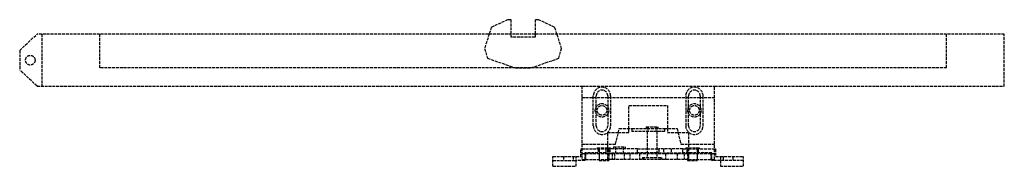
# Model space of a CAD drawing. Header units: millimetres. Extents: x -285 to 226, y -3 to 73.
import ezdxf

# ---------------------------------------------------------------- set-up
doc = ezdxf.new("R2010")
doc.units = ezdxf.units.MM
doc.header["$LTSCALE"] = 10
doc.linetypes.add('ALLCAD_Strich', pattern=[0.2, 0.15, -0.05])
doc.layers.add('BESCH_KONT_sich_schn_grun_2d', color=10, linetype='Continuous')

msp = doc.modelspace()

# ---------------------------------------------------------------- linework, layer by layer
at = {"layer": 'BESCH_KONT_sich_schn_grun_2d', "linetype": 'ALLCAD_Strich'}
for p, q in [((-31.5, 72.99, -13), (-40, 68.99, -13)), ((-29.75, 72.99, -13), (-31.5, 72.99, -13)), ((-29.75, 65.49, -13), (-29.75, 72.99, -13)), ((-17.25, 72.99, -13), (-17.25, 65.49, -13)), ((-15.5, 72.99, -13), (-17.25, 72.99, -13)), ((-7, 68.99, -13), (-15.5, 72.99, -13)), ((-40, 68.99, -13), (-41.11, 65.49, -13)), ((-5.89, 65.49, -13), (-7, 68.99, -13)), ((-285, 56.99, -13), (-276, 65.49, -13)), ((226.5, 65.49, -13), (-276, 65.49, -13)), ((-273.5, 65.49, -13), (-273.5, 38.49, -13)), ((-243.5, 65.49, -13), (-243.5, 47.99, -13)), ((-41.11, 65.49, -13), (-43.5, 57.99, -13)), ((-29.75, 63.99, -13), (-29.75, 65.49, -13)), ((-17.25, 63.99, -13), (-29.75, 63.99, -13)), ((-17.25, 65.49, -13), (-17.25, 63.99, -13)), ((-3.5, 57.99, -13), (-5.89, 65.49, -13)), ((196.5, 47.99, -13), (196.5, 65.49, -13)), ((226.5, 38.49, -13), (226.5, 65.49, -13)), ((-285, 56.99, -13), (-285, 46.99, -13)), ((-43.5, 57.99, -13), (-42, 52.99, -13)), ((-5, 52.99, -13), (-3.5, 57.99, -13)), ((-42, 52.99, -13), (-27.5, 47.99, -13)), ((-19.5, 47.99, -13), (-5, 52.99, -13)), ((-276, 38.49, -13), (-285, 46.99, -13)), ((196.5, 47.99, -13), (-243.5, 47.99, -13)), ((-27.5, 47.99, -13), (-19.5, 47.99, -13)), ((-276, 38.49, -13), (7, 38.49, -13)), ((7, 38.49, -13), (7, 8.49, -13)), ((7, 38.49, -13), (76, 38.49, -13)), ((76, 38.49, -13), (226.5, 38.49, -13)), ((76, 8.49, -13), (76, 38.49, -13)), ((14.5, 32.49, -13), (7, 32.49, -13)), ((13, 17.99, -13), (13, 33.49, -13)), ((14.5, 27.79, -13), (14.5, 33.49, -13)), ((20.5, 32.49, -13), (14.5, 32.49, -13)), ((20.5, 33.49, -13), (20.5, 27.79, -13)), ((62.5, 32.49, -13), (20.5, 32.49, -13)), ((22, 33.49, -13), (22, 17.99, -13)), ((61, 33.49, -13), (61, 17.99, -13)), ((62.5, 27.79, -13), (62.5, 33.49, -13)), ((68.5, 32.49, -13), (62.5, 32.49, -13)), ((68.5, 33.49, -13), (68.5, 27.79, -13)), ((76, 32.49, -13), (68.5, 32.49, -13)), ((70, 17.99, -13), (70, 33.49, -13)), ((14.5, 24.18, -13), (14.5, 27.79, -13)), ((20.5, 27.79, -13), (20.5, 24.18, -13)), ((31.5, 28.49, -13), (51.5, 28.49, -13)), ((31.5, 16.49, -13), (31.5, 28.49, -13)), ((51.5, 28.49, -13), (51.5, 16.49, -13)), ((62.5, 24.18, -13), (62.5, 27.79, -13)), ((68.5, 27.79, -13), (68.5, 24.18, -13)), ((14.5, 17.99, -13), (14.5, 24.18, -13)), ((20.5, 24.18, -13), (20.5, 17.99, -13)), ((62.5, 17.99, -13), (62.5, 24.18, -13)), ((68.5, 24.18, -13), (68.5, 17.99, -13)), ((24.5, 8.49, -13), (26.5, 16.49, -13)), ((26.5, 16.49, -13), (33, 16.49, -13)), ((31.5, 14.49, -13), (31.5, 16.49, -13)), ((33, 16.49, -13), (33, 14.99, -13)), ((33, 16.49, -13), (50, 16.49, -13)), ((40.5, 17.49, -13), (46.5, 17.49, -13)), ((40.5, 17.49, -13), (40.5, 16.49, -13)), ((41, 17.49, -13), (41, 14.99, -13)), ((41.5, 17.49, -13), (41.5, 14.99, -13)), ((45.5, 17.49, -13), (45.5, 14.99, -13)), ((46, 17.49, -13), (46, 14.99, -13)), ((46.5, 17.49, -13), (46.5, 16.49, -13)), ((50, 16.49, -13), (56.5, 16.49, -13)), ((50, 16.49, -13), (50, 14.99, -13)), ((51.5, 16.49, -13), (51.5, 14.49, -13)), ((56.5, 16.49, -13), (58.5, 8.49, -13)), ((20.5, 14.49, -13), (26, 14.49, -13)), ((20.5, 8.49, -13), (20.5, 14.49, -13)), ((26, 14.49, -13), (31.5, 14.49, -13)), ((50, 14.99, -13), (33, 14.99, -13)), ((41, 14.99, -13), (41, 3.49, -13)), ((46, 14.99, -13), (46, 3.49, -13)), ((51.5, 14.49, -13), (57, 14.49, -13)), ((57, 14.49, -13), (62.5, 14.49, -13)), ((62.5, 14.49, -13), (62.5, 8.49, -13)), ((6.5, 5.99, -13), (7, 5.99, -13)), ((6.5, 1.99, -13), (6.5, 5.99, -13)), ((7, 8.49, -13), (7, 0.49, -13)), ((7, 8.49, -13), (24.5, 8.49, -13)), ((7, 5.99, -13), (19.5, 5.99, -13)), ((15, 6.49, -13), (20.5, 6.49, -13)), ((15, 6.49, -13), (15, 5.99, -13)), ((15.5, 5.99, -13), (15.5, 3.99, -13)), ((16, 5.99, -13), (16, 0.49, -13)), ((20.5, 5.99, -13), (19.5, 5.99, -13)), ((19.5, 5.99, -13), (19.5, 3.99, -13)), ((20.5, 0.49, -13), (20.5, 8.49, -13)), ((20.5, 6.49, -13), (22, 6.49, -13)), ((36, 5.99, -13), (20.5, 5.99, -13)), ((21, 5.99, -13), (21, 3.99, -13)), ((21.5, 5.99, -13), (21.5, 3.99, -13)), ((22, 6.49, -13), (22, 5.99, -13)), ((23.5, 6.99, -13), (29.5, 6.99, -13)), ((23.5, 6.99, -13), (23.5, 5.99, -13)), ((24.5, 6.99, -13), (24.5, 3.99, -13)), ((28.5, 6.99, -13), (28.5, 3.99, -13)), ((29.5, 6.99, -13), (29.5, 5.99, -13)), ((36, 5.99, -13), (41, 5.99, -13)), ((36, 3.99, -13), (36, 5.99, -13)), ((41, 5.99, -13), (46, 5.99, -13)), ((46, 5.99, -13), (47, 5.99, -13)), ((59.5, 5.99, -13), (47, 5.99, -13)), ((47, 5.99, -13), (47, 3.99, -13)), ((49.5, 5.99, -13), (49.5, 3.99, -13)), ((53.5, 5.99, -13), (53.5, 3.99, -13)), ((58.5, 8.49, -13), (76, 8.49, -13)), ((59.5, 5.99, -13), (62.5, 5.99, -13)), ((59.5, 3.99, -13), (59.5, 5.99, -13)), ((61, 6.49, -13), (62.5, 6.49, -13)), ((61, 6.49, -13), (61, 5.99, -13)), ((61.5, 5.99, -13), (61.5, 3.99, -13)), ((62, 5.99, -13), (62, 3.99, -13)), ((62.5, 8.49, -13), (62.5, 0.49, -13)), ((62.5, 6.49, -13), (68, 6.49, -13)), ((62.5, 5.99, -13), (76, 5.99, -13)), ((67, 5.99, -13), (67, 0.49, -13)), ((67.5, 5.99, -13), (67.5, 3.99, -13)), ((68, 6.49, -13), (68, 5.99, -13)), ((76, 0.49, -13), (76, 8.49, -13)), ((76, 5.99, -13), (76.5, 5.99, -13)), ((76.5, 5.99, -13), (76.5, 1.99, -13)), ((-8, 1.99, -13), (4, 1.99, -13)), ((-8, -3.01, -13), (-8, 1.99, -13)), ((-2.5, 1.99, -13), (-2.5, -0.01, -13)), ((2.5, 1.99, -13), (2.5, -0.01, -13)), ((4, -3.01, -13), (4, 1.99, -13)), ((4, 1.99, -13), (6.5, 1.99, -13)), ((20.5, 3.49, -13), (7, 3.49, -13)), ((7, 0.49, -13), (20.5, 0.49, -13)), ((8.5, 3.99, -13), (8.5, 0.49, -13)), ((19.5, 3.99, -13), (8.5, 3.99, -13)), ((8.5, 0.49, -13), (8.5, -0.01, -13)), ((9, 3.49, -13), (9, 0.49, -13)), ((16, 3.49, -13), (16, 0.49, -13)), ((16, 0.49, -13), (16, -0.01, -13)), ((19.5, 3.99, -13), (20.5, 3.99, -13)), ((20.5, 3.99, -13), (36, 3.99, -13)), ((20.75, 3.49, -13), (20.5, 3.49, -13)), ((20.75, 0.49, -13), (20.5, 0.49, -13)), ((20.75, 3.49, -13), (20.75, 0.49, -13)), ((22.75, 3.49, -13), (20.75, 3.49, -13)), ((22.75, 0.49, -13), (20.75, 0.49, -13)), ((21, 3.99, -13), (21, 3.49, -13)), ((21, 3.49, -13), (21, 0.49, -13)), ((21, 3.49, -13), (21, 0.49, -13)), ((21, 0.49, -13), (21, -0.01, -13)), ((22.75, 3.49, -13), (22.75, 0.49, -13)), ((60.25, 3.49, -13), (22.75, 3.49, -13)), ((60.25, 0.49, -13), (22.75, 0.49, -13)), ((24, 3.49, -13), (24, 0.49, -13)), ((29, 3.49, -13), (29, 0.49, -13)), ((30.49, 3.49, -13), (30.49, 3.49, -13)), ((30.49, 3.48, -13), (30.49, 3.48, -13)), ((30.49, 3.48, -13), (30.49, 3.48, -13)), ((30.49, 3.48, -13), (30.49, 3.48, -13)), ((30.49, 3.48, -13), (30.49, 3.48, -13)), ((30.49, 3.48, -13), (30.49, 3.48, -13)), ((30.5, 3.49, -13), (30.5, 3.48, -13)), ((30.5, 3.48, -13), (30.5, 3.49, -13)), ((30.5, 3.49, -13), (30.5, 3.49, -13)), ((30.5, 3.48, -13), (30.5, 3.48, -13)), ((30.5, 3.48, -13), (30.5, 3.48, -13)), ((30.5, 3.48, -13), (30.5, 3.48, -13)), ((30.5, 3.48, -13), (30.5, 3.48, -13)), ((30.5, 3.48, -13), (30.5, 3.48, -13)), ((30.5, 3.48, -13), (30.5, 3.48, -13)), ((30.5, 3.48, -13), (30.5, 3.48, -13)), ((30.5, 3.48, -13), (30.5, 3.48, -13)), ((30.5, 3.48, -13), (30.5, 3.48, -13)), ((30.51, 3.49, -13), (30.51, 3.49, -13)), ((30.51, 3.48, -13), (30.51, 3.48, -13)), ((30.51, 3.48, -13), (30.51, 3.48, -13)), ((30.51, 3.48, -13), (30.51, 3.48, -13)), ((30.51, 3.48, -13), (30.51, 3.48, -13)), ((30.51, 3.48, -13), (30.51, 3.48, -13)), ((32, 3.49, -13), (32, 0.49, -13)), ((41, 3.99, -13), (36, 3.99, -13)), ((37, 3.49, -13), (37, 0.49, -13)), ((38.5, 1.49, -13), (48.5, 1.49, -13)), ((38.5, 1.49, -13), (38.5, 0.49, -13)), ((39, 1.49, -13), (39, 0.49, -13)), ((46, 3.99, -13), (41, 3.99, -13)), ((41, 3.49, -13), (41, 1.49, -13)), ((41, 3.49, -13), (41, 1.49, -13)), ((47, 3.99, -13), (46, 3.99, -13)), ((46, 3.49, -13), (46, 1.49, -13)), ((46, 3.49, -13), (46, 1.49, -13)), ((47, 3.99, -13), (59.5, 3.99, -13)), ((48, 1.49, -13), (48, 0.49, -13)), ((48.5, 1.49, -13), (48.5, 0.49, -13)), ((50.5, 3.49, -13), (50.5, 0.49, -13)), ((56.5, 3.49, -13), (56.5, 0.49, -13)), ((62.5, 3.99, -13), (59.5, 3.99, -13)), ((60.25, 3.49, -13), (60.25, 0.49, -13)), ((62.25, 3.49, -13), (60.25, 3.49, -13)), ((62.25, 0.49, -13), (60.25, 0.49, -13)), ((62, 3.99, -13), (62, 3.49, -13)), ((62, 3.49, -13), (62, 0.49, -13)), ((62, 3.49, -13), (62, 0.49, -13)), ((62, 0.49, -13), (62, -0.01, -13)), ((62.5, 3.49, -13), (62.25, 3.49, -13)), ((62.25, 3.49, -13), (62.25, 0.49, -13)), ((62.5, 0.49, -13), (62.25, 0.49, -13)), ((74.5, 3.99, -13), (62.5, 3.99, -13)), ((76, 3.49, -13), (62.5, 3.49, -13)), ((62.5, 0.49, -13), (76, 0.49, -13)), ((67, 3.49, -13), (67, 0.49, -13)), ((67, 0.49, -13), (67, -0.01, -13)), ((74, 3.49, -13), (74, 0.49, -13)), ((74.5, 0.49, -13), (74.5, 3.99, -13)), ((74.5, -0.01, -13), (74.5, 0.49, -13)), ((76.5, 1.99, -13), (79, 1.99, -13)), ((79, 1.99, -13), (79, -3.01, -13)), ((79, 1.99, -13), (91, 1.99, -13)), ((80.5, 1.99, -13), (80.5, -0.01, -13)), ((85.5, 1.99, -13), (85.5, -0.01, -13)), ((91, -3.01, -13), (91, 1.99, -13)), ((-8, -0.01, -13), (4, -0.01, -13)), ((-8, -3.01, -13), (4, -3.01, -13)), ((8.5, -0.01, -13), (4, -0.01, -13)), ((16, -0.01, -13), (21, -0.01, -13)), ((62, -0.01, -13), (67, -0.01, -13)), ((79, -0.01, -13), (74.5, -0.01, -13)), ((91, -0.01, -13), (79, -0.01, -13)), ((79, -3.01, -13), (91, -3.01, -13))]:
    msp.add_line(p, q, dxfattribs=at)
for centre, radius in [((-279.5, 51.99, -13), 2.5), ((17.5, 25.99, -13), 3.5), ((17.5, 25.99, -13), 2.5), ((65.5, 25.99, -13), 3.5), ((65.5, 25.99, -13), 2.5)]:
    msp.add_circle(centre, radius, dxfattribs=at)
for centre, radius, start, end in [((17.5, 33.49, -13), 4.5, 360, 180), ((17.5, 33.49, -13), 3, 0, 180), ((65.5, 33.49, -13), 4.5, 0, 180), ((65.5, 33.49, -13), 3, 0, 180), ((17.5, 17.99, -13), 4.5, 180, 360), ((17.5, 17.99, -13), 3, 180, 0), ((65.5, 17.99, -13), 4.5, 180, 0), ((65.5, 17.99, -13), 3, 180, 0), ((30.49, 3.48, -13), 0.00271, 90, 180), ((30.49, 3.48, -13), 0.00271, 0, 90), ((30.49, 3.48, -13), 0.00116, 360, 90), ((30.49, 3.48, -13), 0.00116, 90, 180), ((30.49, 3.48, -13), 0.00271, 180, 270), ((30.49, 3.48, -13), 0.00271, 270, 360), ((30.49, 3.48, -13), 0.00116, 270, 0), ((30.49, 3.48, -13), 0.00116, 180, 270), ((30.51, 3.48, -13), 0.00271, 90, 180), ((30.5, 3.48, -13), 0.00217, 270, 0), ((30.5, 3.48, -13), 0.00217, 360, 90), ((30.5, 3.48, -13), 0.00093, 0, 90), ((30.5, 3.48, -13), 0.00093, 270, 360), ((30.51, 3.48, -13), 0.00271, 180, 270), ((30.51, 3.48, -13), 0.00271, 0, 90), ((30.51, 3.48, -13), 0.00116, 360, 90), ((30.51, 3.48, -13), 0.00116, 90, 180), ((30.51, 3.48, -13), 0.00271, 270, 360), ((30.51, 3.48, -13), 0.00116, 270, 0), ((30.51, 3.48, -13), 0.00116, 180, 270)]:
    msp.add_arc(centre, radius, start, end, dxfattribs=at)

doc.saveas('drawing.dxf')
